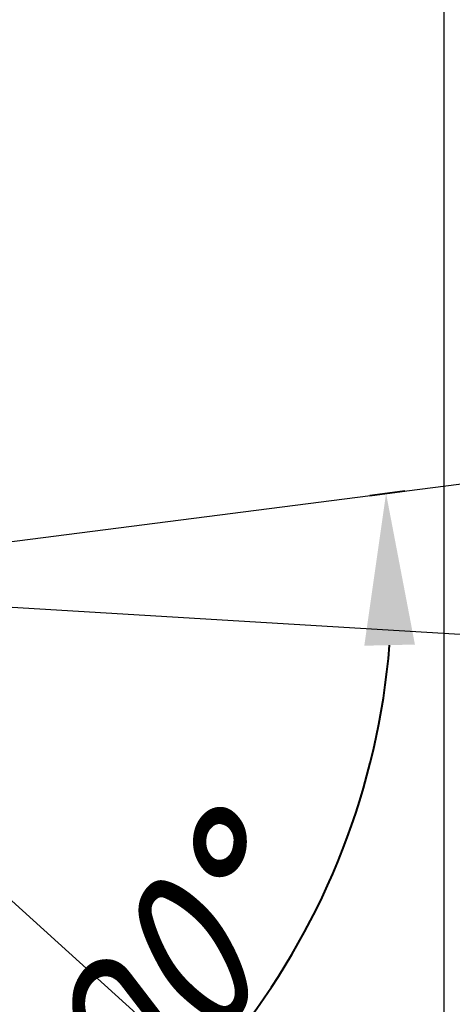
# Model space of a CAD drawing. Header units: millimetres. Extents: x 2008 to 593522, y -10016 to 93699.
# Tile 77 of 102: x 310781 to 311038, y 35675 to 36260. Entities that reach past the tile are written whole.
import ezdxf
from ezdxf import colors
from ezdxf.entities.mleader import LeaderData, LeaderLine
from ezdxf.math import Vec2, Vec3

# ---------------------------------------------------------------- set-up
doc = ezdxf.new("R2010")
doc.units = ezdxf.units.MM
doc.layers.add('00-CCTV', color=11, linetype='Continuous', lineweight=40)
doc.layers.add('Standard', color=7, linetype='Continuous')
doc.layers.add('СКС', color=3, linetype='Continuous')
doc.styles.add('GOST-2.304_Type-B_italic', font='GOST Common Italic.ttf')
doc.styles.add('ISO_1.0', font='isocpeur.ttf')
doc.styles.get("Standard").update_dxf_attribs({"font": 'arial.ttf'})
doc.dimstyles.new('ISO-25', dxfattribs={"dimtxt": 2.5, "dimasz": 2.5, "dimexe": 1.25, "dimexo": 0.625, "dimtad": 1, "dimtxsty": 'Standard', "dimcen": 2.5, "dimadec": 0, "dimazin": 0, "dimtfac": 1, "dimtmove": 0, "dimatfit": 3, "dimfxl": 1, "dimarcsym": 0})

# ---------------------------------------------------------------- blocks, each defined once
blk = doc.blocks.new('шшш')
at = {"lineweight": 30}
blk.add_lwpolyline([(36269.0922, 10064.6976), (36279.0922, 10064.6976), (36279.0922, 10020.4976), (36269.0922, 10020.4976), (36269.0922, 10064.6976)], dxfattribs=at)
blk = doc.blocks.new('dome cam')
at = {"layer": 'Standard', "color": 11, "true_color": 0xf27172}
for points in [[(493.147, 432.728), (536.648, 368.347)], [(493.147, 432.728), (572.087, 353.286)]]:
    blk.add_lwpolyline(points, dxfattribs=at)
blk = doc.blocks.new('*D215')
at = {"color": 0, "lineweight": -2, "transparency": 16777216}
for p, q in [((-31.246, -76.803), (-34.123, -79.699)), ((33.601, -78.042), (35.247, -79.699))]:
    blk.add_line(p, q, dxfattribs=at)
blk.add_arc((0.562, -44.793), 47.958, 237.15085, 302.84915, dxfattribs=at)
at = {"color": 0, "transparency": 16777216}
for points in [[(-26.497, -86.381), (-24.407, -83.784), (-33.242, -78.812)], [(25.531, -83.784), (27.621, -86.381), (34.365, -78.812)]]:
    blk.add_solid(points, dxfattribs=at)
at = {"layer": 'Defpoints', "color": 0, "transparency": 16777216}
for p in [(0.562, -44.793), (0.562, -44.793), (-30.805, -76.36), (33.16, -77.599), (-11.802, -91.13)]:
    blk.add_point(p, dxfattribs=at)
at = {"color": 3, "transparency": 16777216, "insert": (0.562, -87.126), "char_height": 10, "attachment_point": 5, "style": 'GOST-2.304_Type-B_italic'}
blk.add_mtext('90°', dxfattribs=at)
blk = doc.blocks.new('_Origin2')
at = {"color": 0, "linetype": 'ByBlock', "lineweight": -2}
blk.add_line((-0.5, 0), (-1, 0), dxfattribs=at)
for radius in [0.5, 0.25]:
    blk.add_circle((0, 0), radius, dxfattribs=at)
blk = doc.blocks.new('d_dome_kamera')
at = {"layer": 'Standard', "xscale": 2.53422712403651, "yscale": 2.53422712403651, "zscale": 2.53422712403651}
blk.add_blockref('dome cam', (-1249.186, -1141.425), dxfattribs=at)
dim = blk.add_angular_dim_2l(base=(-11.802, -91.13), line1=((0.562, -44.793), (33.16, -77.599)), line2=((0.562, -44.793), (-30.805, -76.36)), dimstyle='ISO-25', override={"dimtxt": 10, "dimasz": 10})
dim.commit()
dim.dimension.update_dxf_attribs({"geometry": '*D215', "text_midpoint": (0.562, -87.126)})

msp = doc.modelspace()

# ---------------------------------------------------------------- block references
at = {"color": 0, "xscale": 100, "yscale": 100, "zscale": 100}
msp.add_blockref('шшш', (-3316876.5251, -969607.7997), dxfattribs=at)
at = {"layer": '00-CCTV', "color": 7, "xscale": 9.025109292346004, "yscale": 9.025109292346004, "zscale": 9.025109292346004, "rotation": 52.50135408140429}
msp.add_blockref('d_dome_kamera', (310245.2507, 36165.7132), dxfattribs=at)

# ---------------------------------------------------------------- next in the draw order: leaders
at = {"layer": 'СКС', "color": 5}
ml = msp.add_multileader_mtext('Standard', dxfattribs=at)
ml.set_content('{\\C256;\\c0;1.ВВ-02 \\P\\fISOCPEUR|b0|i0|c162|p34;UTP cat 6 \\fISOCPEUR|b0|i0|c204|p34;по\\P гофре\\P}тр.гф д-16мм\\P{\\C256;\\c0; \\C1;h=±3500\\P\\C256;L=55м}', color=5, style='ISO_1.0')
ml.set_leader_properties(color=1)
ml.set_arrow_properties(name='ORIGIN2')
ml.build(insert=Vec2(0, 0))
ml.multileader.update_dxf_attribs({"text_left_attachment_type": 6, "text_right_attachment_type": 6, "dogleg_length": 86.2493, "arrow_head_size": 200})
ctx = ml.context
ctx.base_point, ctx.char_height, ctx.arrow_head_size, ctx.landing_gap_size, ctx.plane_origin = Vec3(312244.7705, 34485.8009), 250, 200, 229.3085, Vec3(305485.0714, 42555.4521)
ctx.left_attachment, ctx.right_attachment, ctx.text_align_type = 6, 6, 1
notes = []
notes.append((ctx, [(1, (1, 1, 0), (312158.5211, 34485.8009), (1, 0), 86.2493, [(0, [(310569.0648, 35923.645)], 0, [])])]))
ctx.mtext.insert, ctx.mtext.width, ctx.mtext.alignment, ctx.mtext.line_spacing_factor, ctx.mtext.flow_direction = Vec3(313486.579, 34785.8009), 2043.5678, 2, 0.8, 5
ctx.mtext.has_bg_fill, ctx.mtext.bg_color, ctx.mtext.bg_scale_factor, ctx.mtext.bg_transparency, ctx.mtext.use_window_bg_color = 1, -1027028792, 1.5, 0, 1
for ctx, leaders in notes:
    for number, flags, end, landing, length, lines in leaders:
        leader = LeaderData()
        leader.index, (leader.has_last_leader_line, leader.has_dogleg_vector, leader.attachment_direction) = number, flags
        leader.last_leader_point, leader.dogleg_vector, leader.dogleg_length = Vec3(end), Vec3(landing), length
        for number, points, colour, breaks in lines:
            line = LeaderLine()
            line.index, line.vertices, line.color, line.breaks = number, Vec3.list(points), colors.encode_raw_color(colour), breaks
            leader.lines.append(line)
        ctx.leaders.append(leader)

doc.saveas('drawing.dxf')
